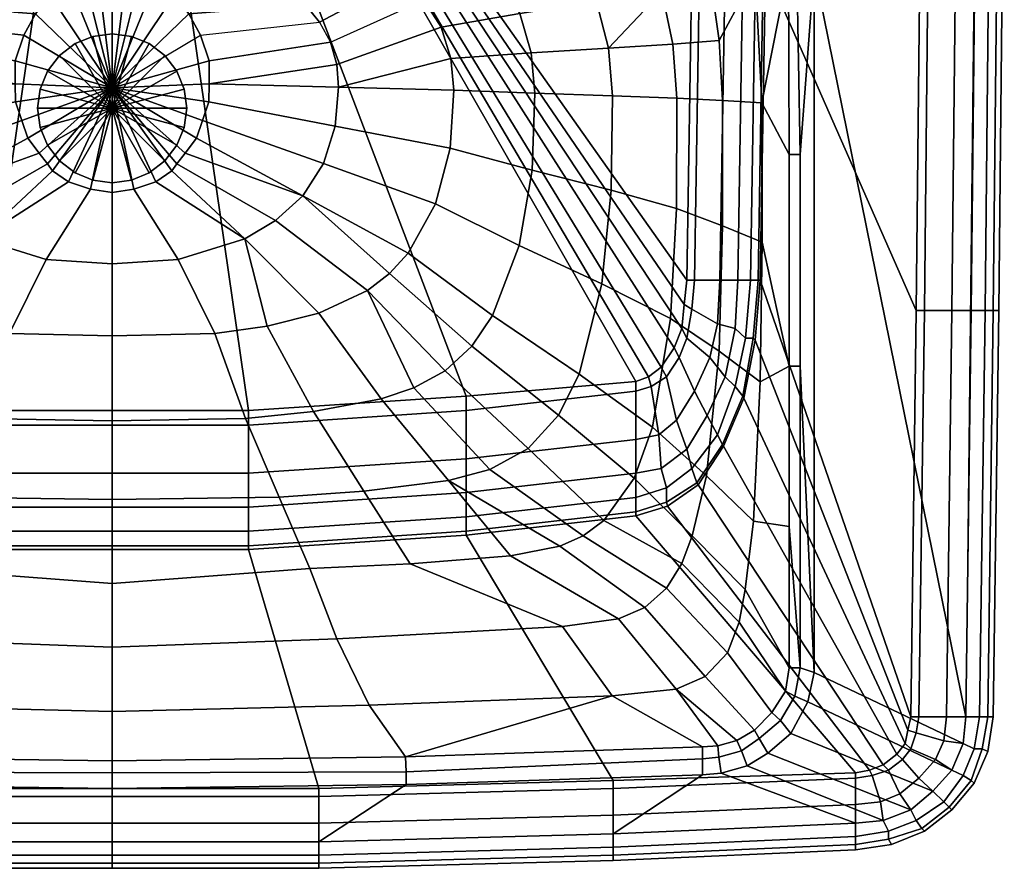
# Model space of a CAD drawing. Extents: x 0 to 600, y 0 to 470.
# Tile 2 of 3: x 269 to 599, y 0 to 285. Entities that reach past the tile are written whole.
import ezdxf

# ---------------------------------------------------------------- set-up
doc = ezdxf.new("R2010")
doc.units = 0
doc.header["$MEASUREMENT"] = 0
doc.linetypes.add('SOLIDLINE', pattern=[0])
doc.layers.add('VB_ABFLUSS', color=252, linetype='SOLIDLINE')
doc.layers.add('VB_KERAMIK', color=252, linetype='SOLIDLINE')

msp = doc.modelspace()

# ---------------------------------------------------------------- meshes
at = {"layer": 'VB_ABFLUSS', "color": 252}
mesh = msp.add_polyface(dxfattribs=at)
corners = [(275, 255, 49), (275, 255, 50.3333), (275.889, 261.444, 49), (275.889, 248.555, 49), (275.889, 261.444, 50.3333), (275.889, 248.555, 50.3333), (278.333, 267.444, 49), (278.333, 242.555, 49), (278.333, 267.444, 50.3333), (278.333, 242.555, 50.3333), (282.333, 272.667, 49), (282.333, 237.333, 49), (282.333, 272.667, 50.3333), (282.333, 237.333, 50.3333), (287.556, 276.667, 49), (287.556, 233.333, 49), (287.556, 276.667, 50.3333), (287.556, 233.333, 50.3333), (293.556, 279.111, 49), (293.556, 230.889, 49), (293.556, 279.111, 50.3333), (293.556, 230.889, 50.3333), (300, 280, 49), (300, 230, 49), (300, 280, 50.3333), (300, 230, 50.3333), (300, 255, 51), (306.444, 279.111, 49), (306.444, 230.889, 49), (306.444, 279.111, 50.3333), (306.444, 230.889, 50.3333), (312.444, 276.667, 49), (312.444, 233.333, 49), (312.444, 276.667, 50.3333), (312.444, 233.333, 50.3333), (317.667, 272.667, 49), (317.667, 237.333, 49), (317.667, 272.667, 50.3333), (317.667, 237.333, 50.3333), (321.667, 267.444, 49), (321.667, 242.555, 49), (321.667, 267.444, 50.3333), (321.667, 242.555, 50.3333), (324.111, 261.444, 49), (324.111, 248.555, 49), (324.111, 261.444, 50.3333), (324.111, 248.555, 50.3333), (325, 255, 49), (325, 255, 50.3333)]
mesh.append_faces([[corners[k] for k in face] for face in [(47, 48, 46, 44), (44, 46, 42, 40), (40, 42, 38, 36), (36, 38, 34, 32), (32, 34, 30, 28), (28, 30, 25, 23), (48, 26, 46), (46, 26, 42), (42, 26, 38), (38, 26, 34), (34, 26, 30), (30, 26, 25), (3, 5, 1, 0), (7, 9, 5, 3), (11, 13, 9, 7), (15, 17, 13, 11), (19, 21, 17, 15), (23, 25, 21, 19), (5, 26, 1), (9, 26, 5), (13, 26, 9), (17, 26, 13), (21, 26, 17), (25, 26, 21), (0, 1, 4, 2), (2, 4, 8, 6), (6, 8, 12, 10), (10, 12, 16, 14), (14, 16, 20, 18), (18, 20, 24, 22), (1, 26, 4), (4, 26, 8), (8, 26, 12), (12, 26, 16), (16, 26, 20), (20, 26, 24), (43, 45, 48, 47), (39, 41, 45, 43), (35, 37, 41, 39), (31, 33, 37, 35), (27, 29, 33, 31), (22, 24, 29, 27), (45, 26, 48), (41, 26, 45), (37, 26, 41), (33, 26, 37), (29, 26, 33), (24, 26, 29)]])
at = {"layer": 'VB_KERAMIK', "color": 252}
mesh = msp.add_polyface(dxfattribs=at)
corners = [(243.037, 326.99, 104.228), (169.092, 327.43, 124.8), (156.989, 331.244, 146.787), (229.143, 332.659, 147.712), (152.722, 325.129, 124.788), (138.991, 329.639, 146.538), (184.978, 322.572, 103.682), (170.658, 319.569, 103.535), (156.979, 313.973, 103.392), (136.937, 320.175, 124.776), (252.222, 322.56, 85.3501), (227.729, 320.264, 84.692), (203.362, 316.143, 83.9336), (191.408, 312.548, 83.548), (180.089, 306.842, 83.1762), (170.353, 298.246, 82.8294), (145.339, 304.336, 103.259), (163.386, 286.779, 82.5212), (137.635, 290.676, 103.142), (241.087, 312.662, 67.0625), (221.512, 307.577, 66.9665), (212.058, 303.706, 66.9143), (203.211, 298.395, 66.862), (195.528, 291.209, 66.8108), (189.757, 282.148, 66.7638), (186.464, 271.732, 66.7221), (159.571, 273.618, 82.2632), (185.464, 261.098, 66.6865), (158.358, 260.091, 82.0689), (259.656, 304.282, 54.8643), (246.781, 298.372, 54.5049), (235.227, 289.669, 54.1633), (230.455, 283.92, 54.0161), (226.79, 277.197, 53.8918), (224.672, 269.653, 53.7998), (224.096, 262.108, 53.7455), (267.526, 263.214, 48.7511), (225.211, 248.938, 53.7549), (186.643, 241.623, 66.6395), (300, 470), (124.473, 163.28), (181.271, 158.423), (120.197, 164.899), (115.921, 168.137), (111.644, 174.612), (109.079, 181.089), (108.223, 189.183), (107.369, 197.277), (105.658, 302.06)]
mesh.append_faces([[corners[k] for k in face] for face in [(0, 1, 2, 3), (1, 4, 5, 2), (0, 6, 1, 0), (6, 7, 4, 1), (7, 8, 9, 4), (10, 11, 0), (11, 12, 6, 0), (12, 13, 7, 6), (13, 14, 8, 7), (14, 15, 16, 8), (15, 17, 18, 16), (19, 20, 12, 11), (20, 21, 13, 12), (21, 22, 14, 13), (22, 23, 15, 14), (23, 24, 17, 15), (24, 25, 26, 17), (25, 27, 28, 26), (29, 30, 20, 19), (30, 31, 21, 20), (31, 32, 22, 21), (32, 33, 23, 22), (33, 34, 24, 23), (34, 35, 25, 24), (35, 27, 25), (36, 35, 34), (35, 37, 38, 27), (39, 40, 41), (39, 42, 40), (39, 43, 42), (39, 44, 43), (39, 45, 44), (39, 46, 45), (39, 47, 46), (39, 48, 47)]])
mesh = msp.add_polyface(dxfattribs=at)
corners = [(289.846, 333.052, 157.989), (243.037, 326.99, 104.228), (229.143, 332.659, 147.712), (300, 323.557, 86.118), (276.705, 323.742, 85.8066), (300, 327.975, 104.494), (252.222, 322.56, 85.3501), (300, 317.519, 67.1953), (281.084, 317.163, 67.1755), (261.027, 315.654, 67.1367), (241.087, 312.662, 67.0625), (227.729, 320.264, 84.692), (300, 310.673, 55.7293), (287.086, 310.32, 55.4201), (273.19, 308.171, 55.187), (259.656, 304.282, 54.8643), (300, 301.807, 48.7501), (295.111, 301.23, 48.75), (290.446, 299.936, 48.75), (285.502, 297.663, 48.75), (279.15, 293.026, 48.7511), (246.781, 298.372, 54.5049), (274.326, 286.713, 48.7511), (235.227, 289.669, 54.1633), (270.355, 279.499, 48.7511), (230.455, 283.92, 54.0161), (267.481, 270.864, 48.7511), (226.79, 277.197, 53.8918), (267.526, 263.214, 48.7511), (224.672, 269.653, 53.7998), (300, 261.814, 48.7501), (267.562, 257.16, 48.7511), (225.211, 248.938, 53.7549), (224.096, 262.108, 53.7455), (269.744, 250.867, 48.7511), (271.775, 245.005, 48.7511), (290.215, 332.907, 155.353), (291.231, 332.769, 152.81), (292.8, 332.648, 150.643), (294.923, 332.56, 149.042), (300, 332.481, 147.63), (297.415, 332.503, 148.007), (300, 470), (254.32, 153.567), (300, 153.567), (181.271, 158.423)]
mesh.append_faces([[corners[k] for k in face] for face in [(0, 1, 1, 2), (3, 4, 5), (4, 6, 1, 5), (7, 8, 4, 3), (8, 9, 6, 4), (9, 10, 11, 6), (12, 13, 8, 7), (13, 14, 9, 8), (14, 15, 10, 9), (16, 17, 13, 12), (17, 18, 14, 13), (18, 19, 15, 14), (19, 20, 21, 15), (20, 22, 23, 21), (22, 24, 25, 23), (24, 26, 27, 25), (26, 28, 29, 27), (30, 17, 16), (30, 18, 17), (30, 19, 18), (30, 20, 19), (30, 22, 20), (30, 24, 22), (30, 26, 24), (30, 28, 26), (28, 31, 32, 33), (30, 31, 28), (30, 34, 31), (30, 35, 34), (0, 1, 1, 36), (37, 1, 1, 36), (38, 1, 1, 37), (39, 5, 1, 38), (40, 5, 5, 41), (42, 43, 44), (42, 45, 43)]])
mesh = msp.add_polyface(dxfattribs=at)
corners = [(300, 470), (345.68, 153.567), (300, 153.567), (370.857, 332.659, 147.712), (356.963, 326.99, 104.228), (310.154, 333.052, 157.989), (300, 323.557, 86.118), (323.295, 323.742, 85.8066), (300, 327.975, 104.494), (347.778, 322.56, 85.3501), (300, 317.519, 67.1953), (318.916, 317.163, 67.1755), (338.973, 315.654, 67.1367), (358.913, 312.662, 67.0625), (372.271, 320.264, 84.692), (300, 310.673, 55.7293), (312.914, 310.32, 55.4201), (326.81, 308.171, 55.187), (340.344, 304.282, 54.8643), (300, 301.807, 48.7501), (304.889, 301.23, 48.75), (309.554, 299.936, 48.75), (314.498, 297.663, 48.75), (320.85, 293.026, 48.7511), (353.219, 298.372, 54.5049), (325.674, 286.713, 48.7511), (364.773, 289.669, 54.1633), (329.645, 279.499, 48.7511), (369.545, 283.92, 54.0161), (373.21, 277.197, 53.8918), (332.519, 270.864, 48.7511), (375.328, 269.653, 53.7998), (332.474, 263.214, 48.7511), (300, 261.814, 48.7501), (375.904, 262.108, 53.7455), (374.789, 248.938, 53.7549), (332.438, 257.16, 48.7511), (330.256, 250.867, 48.7511), (328.225, 245.005, 48.7511), (309.785, 332.907, 155.353), (308.769, 332.769, 152.81), (307.2, 332.648, 150.643), (305.077, 332.56, 149.042), (300, 332.481, 147.63), (302.585, 332.503, 148.007)]
mesh.append_faces([[corners[k] for k in face] for face in [(0, 1, 2), (3, 4, 4, 5), (6, 7, 8), (7, 9, 4, 8), (10, 11, 7, 6), (11, 12, 9, 7), (12, 13, 14, 9), (15, 16, 11, 10), (16, 17, 12, 11), (17, 18, 13, 12), (19, 20, 16, 15), (20, 21, 17, 16), (21, 22, 18, 17), (22, 23, 24, 18), (23, 25, 26, 24), (25, 27, 28, 26), (28, 29, 30, 27), (29, 31, 32, 30), (33, 20, 19), (33, 21, 20), (33, 22, 21), (33, 23, 22), (33, 25, 23), (33, 27, 25), (27, 30, 33), (30, 32, 33), (34, 35, 36, 32), (32, 36, 33), (36, 37, 33), (37, 38, 33), (5, 4, 4, 39), (40, 4, 4, 39), (41, 4, 4, 40), (42, 8, 4, 41), (43, 8, 8, 44)]])
mesh = msp.add_polyface(dxfattribs=at)
corners = [(300, 470), (418.729, 158.423), (345.68, 153.567), (475.527, 163.28), (479.803, 164.899), (484.079, 168.137), (488.356, 174.612), (490.921, 181.089), (491.777, 189.183), (492.631, 197.277), (494.342, 302.06), (356.963, 326.99, 104.228), (430.908, 327.43, 124.8), (443.011, 331.244, 146.787), (370.857, 332.659, 147.712), (447.279, 325.129, 124.788), (461.01, 329.639, 146.538), (415.022, 322.572, 103.682), (429.342, 319.569, 103.535), (443.021, 313.973, 103.392), (463.062, 320.175, 124.776), (347.778, 322.56, 85.3501), (372.271, 320.264, 84.692), (396.638, 316.143, 83.9336), (408.592, 312.548, 83.548), (419.911, 306.842, 83.1762), (429.647, 298.246, 82.8294), (454.661, 304.336, 103.259), (462.365, 290.676, 103.142), (436.614, 286.779, 82.5212), (358.913, 312.662, 67.0625), (378.488, 307.577, 66.9665), (387.942, 303.706, 66.9143), (396.789, 298.395, 66.862), (404.472, 291.209, 66.8108), (410.243, 282.148, 66.7638), (440.429, 273.618, 82.2632), (413.536, 271.732, 66.7221), (441.642, 260.091, 82.0689), (414.536, 261.098, 66.6865), (340.344, 304.282, 54.8643), (353.219, 298.372, 54.5049), (364.773, 289.669, 54.1633), (369.545, 283.92, 54.0161), (373.21, 277.197, 53.8918), (375.328, 269.653, 53.7998), (375.904, 262.108, 53.7455), (332.474, 263.214, 48.7511), (413.357, 241.623, 66.6395), (374.789, 248.938, 53.7549)]
mesh.append_faces([[corners[k] for k in face] for face in [(0, 1, 2), (0, 3, 1), (0, 4, 3), (0, 5, 4), (0, 6, 5), (0, 7, 6), (0, 8, 7), (0, 9, 8), (0, 10, 9), (11, 12, 13, 14), (12, 15, 16, 13), (11, 17, 12, 11), (17, 18, 15, 12), (18, 19, 20, 15), (21, 22, 11), (22, 23, 17, 11), (23, 24, 18, 17), (24, 25, 19, 18), (25, 26, 27, 19), (27, 28, 29, 26), (30, 31, 23, 22), (31, 32, 24, 23), (32, 33, 25, 24), (33, 34, 26, 25), (26, 29, 35, 34), (29, 36, 37, 35), (36, 38, 39, 37), (40, 41, 31, 30), (41, 42, 32, 31), (42, 43, 33, 32), (43, 44, 34, 33), (34, 35, 45, 44), (35, 37, 46, 45), (37, 39, 46), (45, 46, 47), (39, 48, 49, 46)]])
mesh = msp.add_polyface(dxfattribs=at)
corners = [(569.538, 187.149, 82.875), (518.973, 302.06, 82.875), (520.683, 375.478, 82.875), (571.385, 365.387, 82.875), (518.288, 302.06, 73.125), (519.999, 375.478, 73.125), (515.723, 302.06, 54.6), (517.434, 375.478, 54.6), (514.013, 197.277, 54.6), (509.736, 197.277, 36.075), (511.446, 302.06, 36.075), (535.35, 422.337, 195), (590.769, 470, 195), (586.154, 50.7977, 195), (535.385, 301.769, 195), (512.609, 327.547, 181.449), (517.846, 322.612, 181.875), (509.43, 320.028, 169.125), (521.004, 318.205, 182.463), (513.822, 310.598, 169.016), (515.528, 300.182, 168.915), (523.564, 312.109, 185.37), (526.752, 302.166, 189.053), (517.798, 256.845, 168.606), (504.587, 257.581, 145.575), (503.538, 277.754, 145.702), (529.48, 301.792, 192.7), (530.475, 360.31, 193.489), (526.98, 360.31, 189.493), (523.734, 324.488, 186.121), (525.291, 360.474, 186.96), (511.786, 332.456, 184.86), (506.922, 330.3, 180.924), (520.906, 323.166, 184.595), (516.224, 334.708, 186.121), (509.738, 338.739, 186.121), (520.492, 330.113, 186.121), (530.625, 239.484, 193.112), (526.979, 239.484, 189.463), (588, 187.149, 195), (592.615, 187.149, 193.05), (594.462, 365.387, 193.05), (589.846, 365.387, 195), (595.385, 187.149, 190.125), (597.231, 365.387, 190.125), (597.231, 187.149, 185.25), (599.077, 365.387, 185.25), (597.231, 187.149, 180.375), (599.077, 365.387, 180.375), (595.385, 187.149, 156), (597.231, 365.387, 156), (592.615, 187.149, 137.475), (594.462, 365.387, 137.475), (588, 187.149, 118.95), (589.846, 365.387, 118.95), (581.538, 187.149, 101.4), (583.385, 365.387, 101.4), (572.308, 187.149, 85.8), (574.154, 365.387, 85.8)]
mesh.append_faces([[corners[k] for k in face] for face in [(0, 1, 2, 3), (2, 1, 4, 5), (5, 4, 6, 7), (6, 8, 9, 10), (11, 12, 13, 14), (15, 16, 17), (16, 18, 19, 17), (19, 20, 21, 18), (20, 22, 21), (22, 23, 23, 20), (20, 23, 24, 25), (14, 26, 27, 14), (26, 22, 28, 27), (22, 29, 29, 30), (31, 15, 32), (31, 33, 16, 15), (33, 18, 16), (18, 21, 33), (21, 22, 22, 33), (31, 31, 34, 35), (34, 36, 33, 31), (36, 29, 33), (29, 22, 33), (14, 37, 26, 14), (37, 38, 22, 26), (23, 22, 22, 38), (39, 40, 41, 42), (40, 43, 44, 41), (43, 45, 46, 44), (45, 47, 48, 46), (47, 49, 50, 48), (49, 51, 52, 50), (51, 53, 54, 52), (53, 55, 56, 54), (55, 57, 58, 56), (57, 0, 3, 58)]])
mesh = msp.add_polyface(dxfattribs=at)
corners = [(511.446, 302.06, 36.075), (509.736, 197.277, 36.075), (503.75, 197.277, 18.525), (505.46, 302.06, 18.525), (495.198, 197.277, 2.925), (496.908, 302.06, 2.925), (492.631, 197.277), (494.342, 302.06), (454.415, 333.841, 169.882), (473.891, 332.987, 169.618), (478.323, 333.728, 178.006), (463.084, 334.329, 177.514), (493.122, 330.796, 169.362), (488.244, 333.337, 178.327), (499.075, 332.346, 179.508), (506.922, 330.3, 180.924), (502.15, 327.086, 169.241), (512.609, 327.547, 181.449), (509.43, 320.028, 169.125), (443.011, 331.244, 146.787), (461.01, 329.639, 146.538), (478.567, 325.817, 146.296), (486.685, 321.684, 146.181), (493.422, 315.116, 146.07), (513.822, 310.598, 169.016), (498.041, 306.694, 145.966), (515.528, 300.182, 168.915), (500.643, 297.3, 145.87), (503.538, 277.754, 145.702), (447.279, 325.129, 124.788), (463.062, 320.175, 124.776), (473.457, 312.748, 124.77), (479.723, 303.798, 124.758), (484.237, 294.111, 124.752), (487.957, 276.51, 124.742), (504.587, 257.581, 145.575), (489.296, 258.365, 124.733), (443.021, 313.973, 103.392), (454.661, 304.336, 103.259), (462.365, 290.676, 103.142), (466.368, 275.163, 103.044), (467.742, 259.191, 102.971), (440.429, 273.618, 82.2632), (436.614, 286.779, 82.5212), (441.642, 260.091, 82.0689), (473.865, 337.033, 183.724), (500.862, 336.396, 184.347), (511.786, 332.456, 184.86), (503.934, 340.802, 186.121), (509.738, 338.739, 186.121)]
mesh.append_faces([[corners[k] for k in face] for face in [(0, 1, 2, 3), (3, 2, 4, 5), (5, 4, 6, 7), (8, 9, 10, 11), (9, 12, 13, 10), (12, 14, 13), (14, 15, 16, 12), (15, 17, 18, 16), (19, 20, 9, 8), (20, 21, 12, 9), (21, 22, 12), (12, 16, 22), (16, 18, 23, 22), (18, 24, 25, 23), (24, 26, 27, 25), (26, 28, 27), (29, 30, 21, 20), (30, 31, 22, 21), (22, 23, 32, 31), (23, 25, 33, 32), (25, 27, 33), (27, 28, 34, 33), (28, 35, 36, 34), (37, 38, 31, 30), (31, 32, 39, 38), (32, 33, 40, 39), (33, 34, 40), (34, 36, 41, 40), (39, 40, 42, 43), (40, 41, 44, 42), (11, 10, 45), (10, 13, 46, 45), (13, 14, 46), (46, 47, 15, 14), (48, 49, 47, 46)]])
mesh = msp.add_polyface(dxfattribs=at)
corners = [(549.231, 32.0828, 82.875), (475.527, 118.275, 82.875), (486.132, 121.513, 82.875), (553.846, 32.9739, 82.875), (496.395, 128.636, 82.875), (558.462, 34.7563, 82.875), (504.947, 141.586, 82.875), (563.077, 38.3211, 82.875), (511.789, 157.776, 82.875), (565.846, 41.8858, 82.875), (515.552, 177.203, 82.875), (566.769, 46.3418, 82.875), (517.262, 197.277, 82.875), (567.692, 50.7977, 82.875), (535.385, 65.6835, 195), (585.231, 41.8858, 195), (581.538, 32.9739, 195), (533.198, 55.8842, 195), (535.385, 301.769, 195), (586.154, 50.7977, 195), (514.995, 116.478, 168.643), (512.231, 93.5818, 168.745), (494.476, 111.559, 145.698), (499.259, 131.66, 145.602), (510.222, 82.5678, 168.803), (490.951, 102.248, 145.752), (519.754, 38.5848, 195), (516.951, 43.558, 192.925), (524.037, 49.6197, 193.252), (527.476, 45.1761, 195), (515.322, 46.3951, 189.349), (521.19, 52.3058, 189.349), (528.843, 57.7758, 193.454), (525.706, 59.4053, 189.349), (530.625, 67.2264, 193.112), (526.98, 67.2264, 189.493), (489.069, 60.1232, 168.99), (509.444, 42.8825, 189.349), (503.041, 41.0641, 189.349), (498.842, 64.3214, 168.926), (506.272, 72.3331, 168.862), (526.98, 114.633, 189.493), (530.625, 168.431, 193.112), (590.769, 50.7977, 193.05), (592.615, 187.149, 193.05), (588, 187.149, 195), (588.923, 40.1034, 193.05), (591.692, 40.1034, 190.125), (593.538, 50.7977, 190.125), (593.538, 39.2122, 185.25), (595.385, 50.7977, 185.25), (593.538, 39.2122, 180.375), (595.385, 50.7977, 180.375), (591.692, 40.1034, 156), (593.538, 50.7977, 156), (588.923, 40.1034, 137.475), (590.769, 50.7977, 137.475), (585.231, 41.8858, 118.95), (586.154, 50.7977, 118.95), (578.769, 42.777, 101.4), (579.692, 50.7977, 101.4), (569.538, 45.4506, 85.8), (570.462, 50.7977, 85.8)]
mesh.append_faces([[corners[k] for k in face] for face in [(0, 1, 2, 3), (3, 2, 4, 5), (5, 4, 6, 7), (7, 6, 8, 9), (9, 8, 10, 11), (11, 10, 12, 13), (14, 15, 16, 17), (18, 19, 15, 14), (20, 21, 22, 23), (21, 24, 25, 22), (26, 27, 28, 29), (27, 30, 31, 28), (29, 28, 32, 17), (28, 31, 33, 32), (17, 32, 34, 14), (32, 33, 35, 34), (36, 37, 38), (36, 39, 30, 37), (39, 40, 31, 30), (40, 24, 33, 31), (24, 21, 35, 33), (34, 35, 41, 34), (14, 34, 42, 14), (21, 20, 41, 35), (19, 43, 44, 45), (15, 46, 43, 19), (46, 47, 48, 43), (47, 49, 50, 48), (49, 51, 52, 50), (51, 53, 54, 52), (53, 55, 56, 54), (55, 57, 58, 56), (57, 59, 60, 58), (59, 61, 62, 60), (61, 11, 13, 62)]])
mesh = msp.add_polyface(dxfattribs=at)
corners = [(567.692, 50.7977, 82.875), (517.262, 197.277, 82.875), (518.973, 302.06, 82.875), (569.538, 187.149, 82.875), (516.578, 197.277, 73.125), (518.288, 302.06, 73.125), (515.552, 177.203, 82.875), (514.867, 177.851, 73.125), (511.789, 157.776, 82.875), (511.446, 158.423, 73.125), (504.947, 141.586, 82.875), (504.605, 142.234, 73.125), (496.395, 128.636, 82.875), (496.052, 129.283, 73.125), (514.013, 197.277, 54.6), (515.723, 302.06, 54.6), (512.302, 177.851, 54.6), (508.881, 161.662, 54.6), (502.894, 145.472, 54.6), (494.342, 134.14, 54.6), (508.881, 181.089, 36.075), (509.736, 197.277, 36.075), (505.46, 164.899, 36.075), (499.473, 151.947, 36.075), (502.894, 182.706, 18.525), (503.75, 197.277, 18.525), (500.329, 171.375, 18.525), (495.198, 160.042, 18.525), (494.342, 187.564, 2.925), (495.198, 197.277, 2.925), (517.798, 256.845, 168.606), (517.849, 210.043, 168.477), (504.627, 215.567, 145.451), (504.587, 257.581, 145.575), (517.274, 163.218, 168.501), (503.436, 173.499, 145.471), (514.995, 116.478, 168.643), (499.259, 131.66, 145.602), (530.625, 67.2264, 193.112), (526.98, 114.633, 189.493), (526.979, 168.431, 189.493), (530.625, 168.431, 193.112), (535.385, 65.6835, 195), (530.625, 239.484, 193.112), (535.385, 301.769, 195), (526.979, 239.484, 189.463), (590.769, 50.7977, 193.05), (593.538, 50.7977, 190.125), (595.385, 187.149, 190.125), (592.615, 187.149, 193.05), (595.385, 50.7977, 185.25), (597.231, 187.149, 185.25), (595.385, 50.7977, 180.375), (597.231, 187.149, 180.375), (593.538, 50.7977, 156), (595.385, 187.149, 156), (590.769, 50.7977, 137.475), (592.615, 187.149, 137.475), (586.154, 50.7977, 118.95), (588, 187.149, 118.95), (579.692, 50.7977, 101.4), (581.538, 187.149, 101.4), (570.462, 50.7977, 85.8), (572.308, 187.149, 85.8)]
mesh.append_faces([[corners[k] for k in face] for face in [(0, 1, 2, 3), (2, 1, 4, 5), (1, 6, 7, 4), (6, 8, 9, 7), (8, 10, 11, 9), (10, 12, 13, 11), (5, 4, 14, 15), (4, 7, 16, 14), (7, 9, 17, 16), (9, 11, 18, 17), (11, 13, 19, 18), (14, 16, 20, 21), (16, 17, 22, 20), (17, 18, 23, 22), (21, 20, 24, 25), (20, 22, 26, 24), (22, 23, 27, 26), (25, 24, 28, 29), (30, 31, 32, 33), (31, 34, 35, 32), (34, 36, 37, 35), (38, 39, 40, 41), (42, 41, 43, 44), (41, 40, 45, 43), (36, 34, 40, 39), (34, 31, 40), (31, 30, 45, 40), (46, 47, 48, 49), (47, 50, 51, 48), (50, 52, 53, 51), (52, 54, 55, 53), (54, 56, 57, 55), (56, 58, 59, 57), (58, 60, 61, 59), (60, 62, 63, 61), (62, 0, 3, 63)]])
mesh = msp.add_polyface(dxfattribs=at)
corners = [(198.815, 161.22, 82.6372), (209.874, 157.537, 82.8314), (187.26, 130.104, 103.286), (173.355, 133.795, 103.209), (232.523, 153.265, 83.218), (215.621, 126.524, 103.438), (255.333, 150.899, 83.5544), (244.062, 124.497, 103.57), (300, 150.113, 84.2), (300, 123.766, 103.876), (207.049, 199.518, 66.6176), (214.348, 193.888, 66.6228), (188.418, 166.895, 82.4502), (179.379, 175.149, 82.2778), (230.708, 186.282, 66.6375), (248.006, 181.868, 66.6521), (265.611, 179.429, 66.6594), (300, 178.591, 67.1034), (225.211, 248.938, 53.7549), (229.155, 236.418, 53.8927), (191.574, 222.909, 66.6176), (186.643, 241.623, 66.6395), (236.048, 225.595, 54.1258), (200.766, 206.375, 66.6134), (245.2, 217.365, 54.4183), (255.49, 211.226, 54.7347), (277.865, 204.255, 55.3051), (300, 202.788, 55.8955), (267.562, 257.16, 48.7511), (269.744, 250.867, 48.7511), (271.775, 245.005, 48.7511), (275.565, 239.947, 48.7511), (278.303, 236.291, 48.7511), (279.968, 233.948, 48.7511), (285.335, 230.334, 48.75), (292.716, 227.848, 48.75), (300, 226.697, 48.7501), (300, 261.814, 48.7501), (181.271, 137.378, 18.525), (254.32, 132.521, 18.525), (254.32, 148.709, 2.925), (181.271, 153.567, 2.925), (300, 132.521, 18.525), (300, 148.709, 2.925), (254.32, 153.567), (181.271, 158.423), (300, 153.567)]
mesh.append_faces([[corners[k] for k in face] for face in [(0, 1, 2, 3), (1, 4, 5, 2), (4, 6, 7, 5), (6, 8, 9, 7), (10, 11, 12, 13), (11, 0, 12), (11, 14, 1, 0), (14, 15, 4, 1), (15, 16, 6, 4), (16, 17, 8, 6), (18, 19, 20, 21), (19, 22, 23, 20), (22, 10, 23), (22, 24, 11, 10), (24, 25, 14, 11), (25, 15, 14), (25, 26, 16, 15), (26, 27, 17, 16), (28, 29, 19, 18), (29, 30, 22, 19), (30, 31, 22), (31, 32, 24, 22), (32, 33, 25, 24), (33, 34, 25), (34, 35, 26, 25), (35, 36, 27, 26), (37, 31, 30), (37, 32, 31), (37, 33, 32), (37, 34, 33), (37, 35, 34), (37, 36, 35), (38, 39, 40, 41), (39, 42, 43, 40), (41, 40, 44, 45), (40, 43, 46, 44)]])
mesh = msp.add_polyface(dxfattribs=at)
corners = [(418.729, 137.378, 18.525), (345.68, 132.521, 18.525), (345.68, 148.709, 2.925), (418.729, 153.567, 2.925), (300, 132.521, 18.525), (300, 148.709, 2.925), (345.68, 153.567), (418.729, 158.423), (300, 153.567), (412.74, 130.104, 103.286), (384.379, 126.524, 103.438), (367.477, 153.265, 83.218), (390.126, 157.537, 82.8314), (355.938, 124.497, 103.57), (344.667, 150.899, 83.5544), (300, 123.766, 103.876), (300, 150.113, 84.2), (420.621, 175.149, 82.2778), (411.582, 166.895, 82.4502), (385.652, 193.888, 66.6228), (392.951, 199.518, 66.6176), (401.185, 161.22, 82.6372), (369.292, 186.282, 66.6375), (351.994, 181.868, 66.6521), (334.389, 179.429, 66.6594), (300, 178.591, 67.1034), (413.357, 241.623, 66.6395), (408.426, 222.909, 66.6176), (370.845, 236.418, 53.8927), (374.789, 248.938, 53.7549), (399.234, 206.375, 66.6134), (363.952, 225.595, 54.1258), (354.8, 217.365, 54.4183), (344.51, 211.226, 54.7347), (322.135, 204.255, 55.3051), (300, 202.788, 55.8955), (330.256, 250.867, 48.7511), (332.438, 257.16, 48.7511), (328.225, 245.005, 48.7511), (324.435, 239.947, 48.7511), (321.697, 236.291, 48.7511), (320.032, 233.948, 48.7511), (314.665, 230.334, 48.75), (307.284, 227.848, 48.75), (300, 226.697, 48.7501), (300, 261.814, 48.7501)]
mesh.append_faces([[corners[k] for k in face] for face in [(0, 1, 2, 3), (1, 4, 5, 2), (3, 2, 6, 7), (2, 5, 8, 6), (9, 10, 11, 12), (10, 13, 14, 11), (13, 15, 16, 14), (17, 18, 19, 20), (18, 21, 19), (21, 12, 22, 19), (12, 11, 23, 22), (11, 14, 24, 23), (14, 16, 25, 24), (26, 27, 28, 29), (27, 30, 31, 28), (30, 20, 31), (20, 19, 32, 31), (19, 22, 33, 32), (22, 23, 33), (23, 24, 34, 33), (24, 25, 35, 34), (29, 28, 36, 37), (28, 31, 38, 36), (31, 39, 38), (31, 32, 40, 39), (32, 33, 41, 40), (33, 42, 41), (33, 34, 43, 42), (34, 35, 44, 43), (38, 39, 45), (39, 40, 45), (40, 41, 45), (41, 42, 45), (42, 43, 45), (43, 44, 45)]])
mesh = msp.add_polyface(dxfattribs=at)
corners = [(502.894, 145.472, 54.6), (494.342, 134.14, 54.6), (492.631, 140.616, 36.075), (499.473, 151.947, 36.075), (489.21, 150.329, 18.525), (495.198, 160.042, 18.525), (484.079, 134.14, 36.075), (483.224, 145.472, 18.525), (475.527, 132.521, 36.075), (475.527, 143.854, 18.525), (502.894, 182.706, 18.525), (500.329, 171.375, 18.525), (492.631, 177.851, 2.925), (494.342, 187.564, 2.925), (490.066, 171.375, 2.925), (485.79, 164.899, 2.925), (480.658, 161.662, 2.925), (475.527, 160.042, 2.925), (418.729, 137.378, 18.525), (418.729, 153.567, 2.925), (495.198, 197.277, 2.925), (491.777, 189.183), (492.631, 197.277), (490.921, 181.089), (488.356, 174.612), (484.079, 168.137), (479.803, 164.899), (475.527, 163.28), (418.729, 158.423), (504.587, 257.581, 145.575), (504.627, 215.567, 145.451), (489.2, 221.401, 124.72), (489.296, 258.365, 124.733), (503.436, 173.499, 145.471), (487.159, 184.45, 124.713), (499.259, 131.66, 145.602), (481.168, 148.037, 124.711), (467.298, 227.533, 102.902), (467.742, 259.191, 102.971), (464.155, 196.112, 102.921), (456.528, 165.821, 103.006), (474.94, 130.921, 124.711), (449.603, 152.007, 103.065), (464.814, 116.646, 124.711), (439.418, 140.837, 103.135), (440.745, 234.213, 81.8819), (441.642, 260.091, 82.0689), (436.441, 208.891, 81.9195), (427.542, 185.406, 82.1274), (420.621, 175.149, 82.2778), (411.582, 166.895, 82.4502), (426.645, 133.795, 103.209), (401.185, 161.22, 82.6372), (412.74, 130.104, 103.286), (390.126, 157.537, 82.8314), (413.357, 241.623, 66.6395), (414.536, 261.098, 66.6865), (408.426, 222.909, 66.6176), (399.234, 206.375, 66.6134), (392.951, 199.518, 66.6176)]
mesh.append_faces([[corners[k] for k in face] for face in [(0, 1, 2, 3), (3, 2, 4, 5), (2, 6, 7, 4), (6, 8, 9, 7), (10, 11, 12, 13), (11, 5, 14, 12), (5, 4, 15, 14), (4, 7, 16, 15), (7, 9, 17, 16), (9, 18, 19, 17), (20, 13, 21, 22), (13, 12, 23, 21), (12, 14, 24, 23), (14, 15, 25, 24), (15, 16, 26, 25), (16, 17, 27, 26), (17, 19, 28, 27), (29, 30, 31, 32), (30, 33, 34, 31), (33, 35, 36, 34), (32, 31, 37, 38), (31, 34, 39, 37), (34, 36, 40, 39), (36, 41, 42, 40), (41, 43, 44, 42), (38, 37, 45, 46), (37, 39, 47, 45), (39, 40, 48, 47), (40, 42, 49, 48), (42, 44, 50, 49), (44, 51, 52, 50), (51, 53, 54, 52), (46, 45, 55, 56), (45, 47, 57, 55), (47, 48, 58, 57), (48, 49, 59, 58)]])
mesh = msp.add_polyface(dxfattribs=at)
corners = [(468, 29.4092, 82.875), (418.729, 111.8, 82.875), (475.527, 118.275, 82.875), (549.231, 32.0828, 82.875), (496.395, 128.636, 82.875), (486.132, 121.513, 82.875), (485.79, 122.807, 73.125), (496.052, 129.283, 73.125), (475.527, 119.57, 73.125), (418.729, 113.095, 73.125), (485.79, 127.665, 54.6), (494.342, 134.14, 54.6), (475.527, 124.426, 54.6), (418.729, 117.951, 54.6), (484.079, 134.14, 36.075), (492.631, 140.616, 36.075), (475.527, 132.521, 36.075), (418.729, 126.045, 36.075), (418.729, 137.378, 18.525), (475.527, 143.854, 18.525), (497.849, 31.3876, 195), (468, 11.5854, 195), (369.231, 8.91188, 195), (398.551, 28.1648, 195), (467.606, 57.8191, 169.124), (398.344, 37.3535, 189.349), (386.108, 54.6867, 168.882), (510.222, 82.5678, 168.803), (506.272, 72.3331, 168.862), (485.866, 93.941, 145.808), (490.951, 102.248, 145.752), (498.842, 64.3214, 168.926), (478.552, 87.4929, 145.868), (489.069, 60.1232, 168.99), (469.749, 83.6976, 145.928), (450.912, 81.1041, 146.053), (375.326, 77.0317, 146.523), (499.259, 131.66, 145.602), (494.476, 111.559, 145.698), (474.94, 130.921, 124.711), (481.168, 148.037, 124.711), (464.814, 116.646, 124.711), (457.869, 111.521, 124.712), (450.076, 108.121, 124.712), (433.524, 104.821, 124.714), (399.912, 102.155, 124.717), (426.645, 133.795, 103.209), (439.418, 140.837, 103.135), (412.74, 130.104, 103.286), (398.551, 32.3414, 193.464), (497.849, 36.681, 193.136), (497.921, 40.7091, 189.349), (503.041, 41.0641, 189.349), (369.231, 1.78238, 156), (369.231, 4.45593, 137.475), (468, 7.1295, 137.475), (468, 4.45593, 156), (369.231, 8.91188, 118.95), (468, 11.5854, 118.95), (369.231, 15.1502, 101.4), (468, 17.8238, 101.4), (369.231, 24.0621, 85.8), (468, 26.7357, 85.8), (369.231, 26.7357, 82.875)]
mesh.append_faces([[corners[k] for k in face] for face in [(0, 1, 2, 3), (4, 5, 6, 7), (5, 2, 8, 6), (2, 1, 9, 8), (7, 6, 10, 11), (6, 8, 12, 10), (8, 9, 13, 12), (11, 10, 14, 15), (10, 12, 16, 14), (12, 13, 17, 16), (16, 17, 18, 19), (20, 21, 22, 23), (24, 25, 26, 24), (27, 28, 29, 30), (28, 31, 32, 29), (31, 33, 34, 32), (33, 24, 35, 34), (24, 26, 36, 35), (37, 38, 39, 40), (38, 30, 41, 39), (30, 29, 42, 41), (29, 32, 43, 42), (32, 34, 44, 43), (34, 35, 45, 44), (41, 42, 46, 47), (42, 43, 48, 46), (43, 44, 48), (23, 49, 50, 20), (49, 25, 51, 50), (24, 51, 25), (24, 33, 52, 51), (53, 54, 55, 56), (54, 57, 58, 55), (57, 59, 60, 58), (59, 61, 62, 60), (61, 63, 0, 62)]])
mesh = msp.add_polyface(dxfattribs=at)
corners = [(300, 8.91188, 195), (300, 4.45593, 193.05), (230.769, 4.45593, 193.05), (230.769, 8.91188, 195), (300, 1.78238, 190.125), (230.769, 1.78238, 190.125), (300, 0, 185.25), (230.769, 0, 185.25), (300, 0, 180.375), (230.769, 0, 180.375), (230.769, 1.78238, 156), (132, 4.45593, 156), (132, 2.67357, 180.375), (300, 1.78238, 156), (230.769, 4.45593, 137.475), (132, 7.1295, 137.475), (300, 4.45593, 137.475), (230.769, 8.91188, 118.95), (132, 11.5854, 118.95), (300, 8.91188, 118.95), (230.769, 15.1502, 101.4), (132, 17.8238, 101.4), (300, 15.1502, 101.4), (230.769, 24.0621, 85.8), (132, 26.7357, 85.8), (300, 24.0621, 85.8), (230.769, 26.7357, 82.875), (132, 29.4092, 82.875), (300, 26.7357, 82.875), (300, 106.942, 82.875), (254.32, 106.942, 82.875), (181.271, 111.8, 82.875), (213.892, 54.6867, 168.882), (300, 52.5996, 168.881), (300, 36.056, 189.662), (201.656, 37.3535, 189.349), (224.674, 77.0317, 146.523), (300, 74.184, 146.77), (200.088, 102.155, 124.717), (233.717, 100.629, 124.72), (149.088, 81.1041, 146.053), (300, 95.5897, 128.91), (187.26, 130.104, 103.286), (215.621, 126.524, 103.438), (166.476, 104.821, 124.714), (244.062, 124.497, 103.57), (300, 123.766, 103.876), (201.449, 28.1648, 195), (201.449, 32.3414, 193.464), (300, 32.0387, 193.098), (300, 26.7357, 195), (254.32, 108.237, 73.125), (181.271, 113.095, 73.125), (300, 108.237, 73.125), (254.32, 113.095, 54.6), (181.271, 117.951, 54.6), (300, 113.095, 54.6), (254.32, 121.189, 36.075), (181.271, 126.045, 36.075), (300, 121.189, 36.075), (254.32, 132.521, 18.525), (181.271, 137.378, 18.525), (300, 132.521, 18.525)]
mesh.append_faces([[corners[k] for k in face] for face in [(0, 1, 2, 3), (1, 4, 5, 2), (4, 6, 7, 5), (6, 8, 9, 7), (9, 10, 11, 12), (8, 13, 10, 9), (10, 14, 15, 11), (13, 16, 14, 10), (14, 17, 18, 15), (16, 19, 17, 14), (17, 20, 21, 18), (19, 22, 20, 17), (20, 23, 24, 21), (22, 25, 23, 20), (23, 26, 27, 24), (25, 28, 26, 23), (28, 29, 30, 26), (26, 30, 31, 27), (32, 33, 34, 35), (36, 37, 33, 32), (38, 39, 36, 40), (39, 41, 37, 36), (42, 43, 38, 44), (43, 45, 39, 38), (45, 46, 41, 39), (47, 48, 49, 50), (48, 35, 34, 49), (50, 0, 3, 47), (31, 30, 51, 52), (30, 29, 53, 51), (52, 51, 54, 55), (51, 53, 56, 54), (55, 54, 57, 58), (54, 56, 59, 57), (58, 57, 60, 61), (57, 59, 62, 60)]])
mesh = msp.add_polyface(dxfattribs=at)
corners = [(300, 26.7357, 82.875), (300, 106.942, 82.875), (345.68, 106.942, 82.875), (369.231, 26.7357, 82.875), (418.729, 111.8, 82.875), (468, 29.4092, 82.875), (345.68, 108.237, 73.125), (418.729, 113.095, 73.125), (300, 108.237, 73.125), (345.68, 113.095, 54.6), (418.729, 117.951, 54.6), (300, 113.095, 54.6), (345.68, 121.189, 36.075), (418.729, 126.045, 36.075), (300, 121.189, 36.075), (345.68, 132.521, 18.525), (418.729, 137.378, 18.525), (300, 132.521, 18.525), (398.551, 28.1648, 195), (369.231, 8.91188, 195), (300, 8.91188, 195), (300, 26.7357, 195), (398.344, 37.3535, 189.349), (300, 36.056, 189.662), (300, 52.5996, 168.881), (386.108, 54.6867, 168.882), (300, 74.184, 146.77), (375.326, 77.0317, 146.523), (450.912, 81.1041, 146.053), (366.283, 100.629, 124.72), (399.912, 102.155, 124.717), (300, 95.5897, 128.91), (433.524, 104.821, 124.714), (384.379, 126.524, 103.438), (412.74, 130.104, 103.286), (355.938, 124.497, 103.57), (300, 123.766, 103.876), (300, 32.0387, 193.098), (398.551, 32.3414, 193.464), (369.231, 4.45593, 193.05), (468, 7.1295, 193.05), (468, 11.5854, 195), (300, 4.45593, 193.05), (369.231, 1.78238, 190.125), (468, 4.45593, 190.125), (300, 1.78238, 190.125), (369.231, 0, 185.25), (468, 2.67357, 185.25), (300, 0, 185.25), (369.231, 0, 180.375), (468, 2.67357, 180.375), (300, 0, 180.375), (369.231, 1.78238, 156), (468, 4.45593, 156), (300, 1.78238, 156), (300, 4.45593, 137.475), (369.231, 4.45593, 137.475), (300, 8.91188, 118.95), (369.231, 8.91188, 118.95), (300, 15.1502, 101.4), (369.231, 15.1502, 101.4), (300, 24.0621, 85.8), (369.231, 24.0621, 85.8)]
mesh.append_faces([[corners[k] for k in face] for face in [(0, 1, 2, 3), (3, 2, 4, 5), (4, 2, 6, 7), (2, 1, 8, 6), (7, 6, 9, 10), (6, 8, 11, 9), (10, 9, 12, 13), (9, 11, 14, 12), (13, 12, 15, 16), (12, 14, 17, 15), (18, 19, 20, 21), (22, 23, 24, 25), (25, 24, 26, 27), (28, 27, 29, 30), (27, 26, 31, 29), (32, 30, 33, 34), (30, 29, 35, 33), (29, 31, 36, 35), (21, 37, 38, 18), (37, 23, 22, 38), (19, 39, 40, 41), (19, 39, 42, 20), (39, 43, 44, 40), (39, 43, 45, 42), (43, 46, 47, 44), (45, 48, 46, 43), (46, 49, 50, 47), (48, 51, 49, 46), (49, 52, 53, 50), (51, 54, 52, 49), (54, 55, 56, 52), (55, 57, 58, 56), (57, 59, 60, 58), (59, 61, 62, 60), (61, 0, 3, 62)]])
mesh = msp.add_polyface(dxfattribs=at)
corners = [(504.129, 31.8984, 195), (549.231, 15.1502, 195), (468, 11.5854, 195), (497.849, 31.3876, 195), (512.871, 34.4021, 195), (558.462, 16.0413, 195), (519.754, 38.5848, 195), (567.692, 19.6061, 195), (527.476, 45.1761, 195), (575.077, 25.8444, 195), (533.198, 55.8842, 195), (581.538, 32.9739, 195), (497.849, 36.681, 193.136), (503.411, 37.2435, 193.482), (497.921, 40.7091, 189.349), (503.041, 41.0641, 189.349), (510.955, 39.4039, 192.699), (509.444, 42.8825, 189.349), (516.951, 43.558, 192.925), (515.322, 46.3951, 189.349), (549.231, 10.6942, 193.05), (560.308, 12.4767, 193.05), (468, 7.1295, 193.05), (549.231, 8.02069, 190.125), (560.308, 9.8031, 190.125), (468, 4.45593, 190.125), (549.231, 6.23831, 185.25), (561.231, 8.02069, 185.25), (468, 2.67357, 185.25), (549.231, 6.23831, 180.375), (561.231, 8.02069, 180.375), (468, 2.67357, 180.375), (549.231, 8.02069, 156), (560.308, 9.8031, 156), (468, 4.45593, 156), (549.231, 10.6942, 137.475), (560.308, 12.4767, 137.475), (468, 7.1295, 137.475), (549.231, 15.1502, 118.95), (558.462, 16.0413, 118.95), (468, 11.5854, 118.95), (557.538, 22.2797, 101.4), (564, 24.9532, 101.4), (567.692, 19.6061, 118.95), (549.231, 21.3884, 101.4), (468, 17.8238, 101.4), (554.769, 31.1916, 85.8), (560.308, 32.9739, 85.8), (549.231, 30.3003, 85.8), (468, 26.7357, 85.8), (558.462, 34.7563, 82.875), (563.077, 38.3211, 82.875), (564.923, 36.5387, 85.8), (553.846, 32.9739, 82.875), (549.231, 32.0828, 82.875), (468, 29.4092, 82.875)]
mesh.append_faces([[corners[k] for k in face] for face in [(0, 1, 2, 3), (4, 5, 1, 0), (6, 7, 5, 4), (8, 9, 7, 6), (10, 11, 9, 8), (3, 12, 13, 0), (12, 14, 15, 13), (0, 13, 16, 4), (13, 15, 17, 16), (4, 16, 18, 6), (16, 17, 19, 18), (1, 20, 21, 5), (2, 22, 20, 1), (20, 23, 24, 21), (22, 25, 23, 20), (23, 26, 27, 24), (25, 28, 26, 23), (26, 29, 30, 27), (28, 31, 29, 26), (29, 32, 33, 30), (31, 34, 32, 29), (32, 35, 36, 33), (34, 37, 35, 32), (35, 38, 39, 36), (37, 40, 38, 35), (39, 41, 42, 43), (38, 44, 41, 39), (40, 45, 44, 38), (41, 46, 47, 42), (44, 48, 46, 41), (45, 49, 48, 44), (47, 50, 51, 52), (46, 53, 50, 47), (48, 54, 53, 46), (49, 55, 54, 48)]])
mesh = msp.add_polyface(dxfattribs=at)
corners = [(581.538, 32.9739, 195), (585.231, 31.1916, 193.05), (588.923, 40.1034, 193.05), (585.231, 41.8858, 195), (575.077, 25.8444, 195), (578.769, 22.2797, 193.05), (567.692, 19.6061, 195), (569.538, 16.0413, 193.05), (558.462, 16.0413, 195), (560.308, 12.4767, 193.05), (588, 29.4092, 190.125), (591.692, 40.1034, 190.125), (580.615, 20.4973, 190.125), (571.385, 13.3678, 190.125), (560.308, 9.8031, 190.125), (588.923, 28.518, 185.25), (593.538, 39.2122, 185.25), (581.538, 19.6061, 185.25), (572.308, 12.4767, 185.25), (561.231, 8.02069, 185.25), (588.923, 28.518, 180.375), (593.538, 39.2122, 180.375), (581.538, 19.6061, 180.375), (572.308, 12.4767, 180.375), (561.231, 8.02069, 180.375), (588, 29.4092, 156), (591.692, 40.1034, 156), (580.615, 20.4973, 156), (571.385, 13.3678, 156), (560.308, 9.8031, 156), (585.231, 31.1916, 137.475), (588.923, 40.1034, 137.475), (578.769, 22.2797, 137.475), (569.538, 16.0413, 137.475), (560.308, 12.4767, 137.475), (581.538, 32.9739, 118.95), (585.231, 41.8858, 118.95), (575.077, 25.8444, 118.95), (567.692, 19.6061, 118.95), (558.462, 16.0413, 118.95), (576, 36.5387, 101.4), (578.769, 42.777, 101.4), (570.462, 30.3003, 101.4), (564, 24.9532, 101.4), (567.692, 40.1034, 85.8), (569.538, 45.4506, 85.8), (564.923, 36.5387, 85.8), (560.308, 32.9739, 85.8), (565.846, 41.8858, 82.875), (566.769, 46.3418, 82.875), (563.077, 38.3211, 82.875)]
mesh.append_faces([[corners[k] for k in face] for face in [(0, 1, 2, 3), (4, 5, 1, 0), (6, 7, 5, 4), (8, 9, 7, 6), (1, 10, 11, 2), (5, 12, 10, 1), (7, 13, 12, 5), (9, 14, 13, 7), (10, 15, 16, 11), (12, 17, 15, 10), (13, 18, 17, 12), (14, 19, 18, 13), (15, 20, 21, 16), (17, 22, 20, 15), (18, 23, 22, 17), (19, 24, 23, 18), (20, 25, 26, 21), (22, 27, 25, 20), (23, 28, 27, 22), (24, 29, 28, 23), (25, 30, 31, 26), (27, 32, 30, 25), (28, 33, 32, 27), (29, 34, 33, 28), (30, 35, 36, 31), (32, 37, 35, 30), (33, 38, 37, 32), (34, 39, 38, 33), (35, 40, 41, 36), (37, 42, 40, 35), (38, 43, 42, 37), (40, 44, 45, 41), (42, 46, 44, 40), (43, 47, 46, 42), (44, 48, 49, 45), (46, 50, 48, 44)]])

doc.saveas('drawing.dxf')
